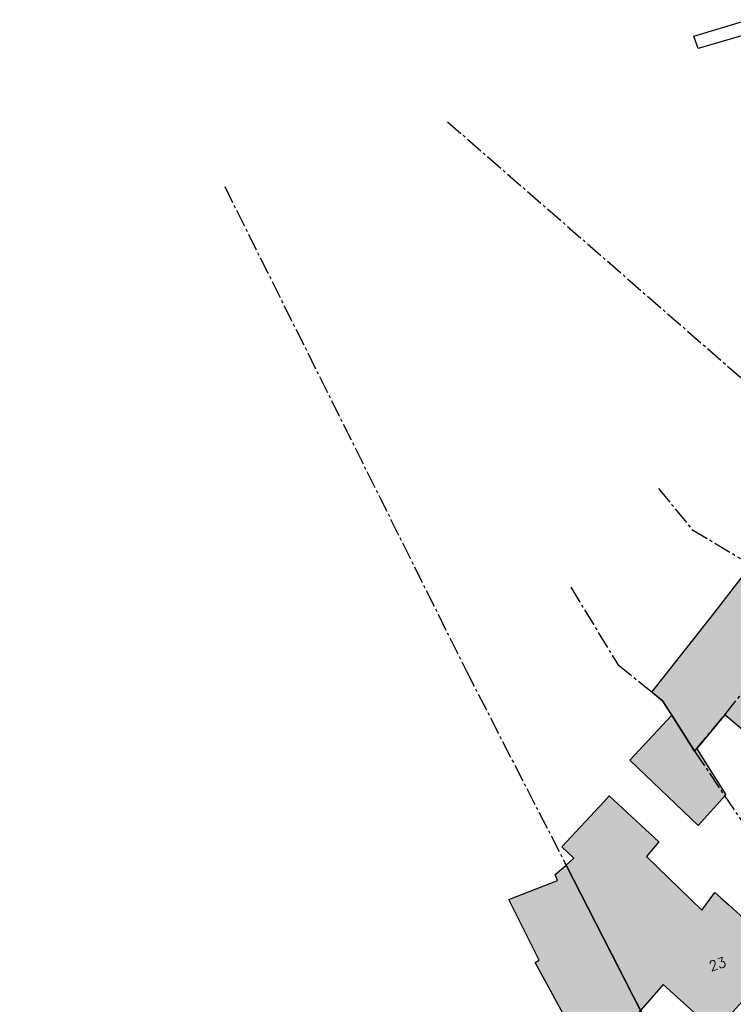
# Model space of a CAD drawing. Header units: metres. Extents: x 202952 to 203755, y 348879 to 349702.
# Tile 75 of 82: x 203400 to 203458, y 349464 to 349543. Entities that reach past the tile are written whole.
import ezdxf
from ezdxf.enums import TextEntityAlignment as Align

# ---------------------------------------------------------------- set-up
doc = ezdxf.new("R2010")
doc.units = ezdxf.units.M
doc.linetypes.add('1-200 CENTER', pattern=[4.28625, 2.8575, -0.47625, 0.47625, -0.47625])
for name, color, linetype in [('PH-BEST-BEBOUWING', 1, 'Continuous'), ('PH-BEST-BEBOUWING-ARCERING', 254, 'Continuous'), ('PH-BEST-HUISNUMMER', 7, 'Continuous'), ('PH-BEST-KADASTRALE-GRENS', 240, '1-200 CENTER'), ('PH-BEST-WEGDEEL', 253, 'Continuous'), ('PH-INM-KANTVERHARDING', 253, 'Continuous')]:
    doc.layers.add(name, color=color, linetype=linetype)
doc.styles.add('ROMANS', font='romans.shx')

msp = doc.modelspace()

# ---------------------------------------------------------------- hatches: boundary and pattern name
at = {"layer": 'PH-BEST-BEBOUWING-ARCERING'}
for points in [[(203453.008, 349487.034), (203452.27, 349488.195), (203451.385, 349488.899), (203456.419, 349495.26), (203458.527, 349497.981), (203459.448, 349499.171), (203459.472, 349499.203), (203463.99, 349495.445), (203465.547, 349494.149), (203466.549, 349486.483), (203475.13, 349479.24), (203473.193, 349476.959), (203471.53, 349475), (203471.459, 349475.06), (203466.96, 349478.88), (203457.3, 349487.063), (203455.072, 349484.39), (203455.019, 349484.327), (203454.855, 349484.13)], [(203455.019, 349484.327), (203457.383, 349480.61), (203455.144, 349478.138), (203449.617, 349483.405), (203453.008, 349487.034), (203454.855, 349484.13)], [(203444.471, 349474.935), (203445.105, 349475.477), (203444.13, 349476.405), (203447.54, 349480.076), (203447.941, 349480.508), (203451.964, 349476.82), (203450.956, 349475.628), (203455.435, 349471.299), (203456.495, 349472.709), (203456.971, 349472.285), (203457.64, 349471.69), (203462.08, 349467.66), (203459.817, 349465.166), (203458.699, 349463.934), (203456.5, 349461.51), (203452.324, 349465.3), (203450.495, 349463.201)], [(203440.35, 349454.35), (203439.418, 349455.763), (203439.295, 349455.983), (203444.477, 349459.243), (203445.799, 349460.075), (203441.968, 349467.076), (203442.303, 349467.257), (203439.849, 349472.15), (203443.786, 349473.675), (203443.683, 349473.943), (203443.591, 349474.183), (203444.471, 349474.935), (203450.495, 349463.201), (203449.947, 349462.573), (203450.032, 349462.429), (203450.91, 349461.06), (203454.13, 349456), (203453.721, 349455.74), (203453.422, 349455.55), (203448.382, 349452.347), (203443.57, 349449.29)]]:
    msp.add_hatch(color=256, dxfattribs=at).paths.add_polyline_path(points)

# ---------------------------------------------------------------- linework, layer by layer
at = {"layer": 'PH-BEST-BEBOUWING'}
for points in [[(203453.008, 349487.034), (203452.27, 349488.195), (203451.385, 349488.899), (203456.419, 349495.26), (203458.527, 349497.981), (203459.448, 349499.171), (203459.472, 349499.203), (203463.99, 349495.445), (203465.547, 349494.149), (203466.549, 349486.483), (203475.13, 349479.24), (203473.193, 349476.959), (203471.53, 349475), (203471.459, 349475.06), (203466.96, 349478.88), (203457.3, 349487.063), (203455.072, 349484.39), (203455.019, 349484.327), (203454.855, 349484.13), (203453.008, 349487.034)], [(203455.019, 349484.327), (203457.383, 349480.61), (203455.144, 349478.138), (203449.617, 349483.405), (203453.008, 349487.034), (203454.855, 349484.13), (203455.019, 349484.327)], [(203444.471, 349474.935), (203445.105, 349475.477), (203444.13, 349476.405), (203447.54, 349480.076), (203447.941, 349480.508), (203451.964, 349476.82), (203450.956, 349475.628), (203455.435, 349471.299), (203456.495, 349472.709), (203456.971, 349472.285), (203457.64, 349471.69), (203462.08, 349467.66), (203459.817, 349465.166), (203458.699, 349463.934), (203456.5, 349461.51), (203452.324, 349465.3), (203450.495, 349463.201), (203444.471, 349474.935)], [(203440.35, 349454.35), (203439.418, 349455.763), (203439.295, 349455.983), (203444.477, 349459.243), (203445.799, 349460.075), (203441.968, 349467.076), (203442.303, 349467.257), (203439.849, 349472.15), (203443.786, 349473.675), (203443.683, 349473.943), (203443.591, 349474.183), (203444.471, 349474.935), (203450.495, 349463.201), (203449.947, 349462.573), (203450.032, 349462.429), (203450.91, 349461.06), (203454.13, 349456), (203453.721, 349455.74), (203453.422, 349455.55), (203448.382, 349452.347), (203443.57, 349449.29), (203440.35, 349454.35)]]:
    msp.add_lwpolyline(points, close=True, dxfattribs=at)
at = {"layer": 'PH-BEST-KADASTRALE-GRENS', "ltscale": 0.5}
for p, q in [((203434.898, 349534.929), (203463.875, 349509.661)), ((203454.855, 349484.13), (203461.397, 349474.37))]:
    msp.add_line(p, q, dxfattribs=at)
for points in [[(203416.917, 349529.696), (203436.412, 349490.632), (203453.264, 349457.807)], [(203451.935, 349505.335), (203454.635, 349502.027), (203458.567, 349499.667)], [(203444.85, 349497.373), (203448.651, 349491.122), (203450.61, 349489.531)], [(203454.855, 349484.13), (203457.3, 349487.063), (203463.99, 349495.445)], [(203450.61, 349489.531), (203451.447, 349488.851), (203452.27, 349488.195), (203454.855, 349484.13)]]:
    msp.add_lwpolyline(points, dxfattribs=at)
at = {"layer": 'PH-BEST-WEGDEEL'}
msp.add_lwpolyline([(203463.071, 349543.163), (203455.15, 349540.839), (203455.15, 349540.839), (203454.776, 349541.835), (203458.979, 349543.096)], dxfattribs=at)
at = {"layer": 'PH-INM-KANTVERHARDING'}
for points in [[(203504.862, 349523.881), (203507.651, 349520.784, -0.341667), (203507.312, 349514.302), (203504.903, 349511.575), (203500.74, 349506.787), (203493.689, 349498.51), (203484.109, 349487.317), (203475.417, 349477.073), (203464.956, 349464.921, -0.051448), (203451.808, 349452.024, -0.02534), (203442.169, 349445.527, -0.025342), (203431.922, 349440.037, -0.02937), (203420.883, 349435.759, -0.019242), (203413.41, 349433.67), (203411.641, 349433.303), (203407.272, 349432.436), (203398.847, 349431.106), (203391.936, 349430.031), (203383.993, 349428.785), (203377.078, 349427.75), (203368.165, 349426.299)], [(203504.713, 349523.747), (203507.493, 349520.66, -0.340909), (203507.161, 349514.433), (203504.752, 349511.707), (203500.587, 349506.917), (203493.537, 349498.64), (203483.957, 349487.447), (203475.265, 349477.203), (203464.804, 349465.05, -0.051445), (203451.686, 349452.182, -0.025333), (203442.066, 349445.698, -0.02534), (203431.838, 349440.218, -0.029367), (203420.822, 349435.949, -0.019331), (203413.328, 349433.856)]]:
    msp.add_lwpolyline(points, format="xyb", dxfattribs=at)

# ---------------------------------------------------------------- texts
at = {"layer": 'PH-BEST-HUISNUMMER', "style": 'ROMANS'}
msp.add_text('23', height=0.8, rotation=17.9, dxfattribs=at).set_placement((203456.698, 349466.937), align=Align.MIDDLE_CENTER)

doc.saveas('drawing.dxf')
